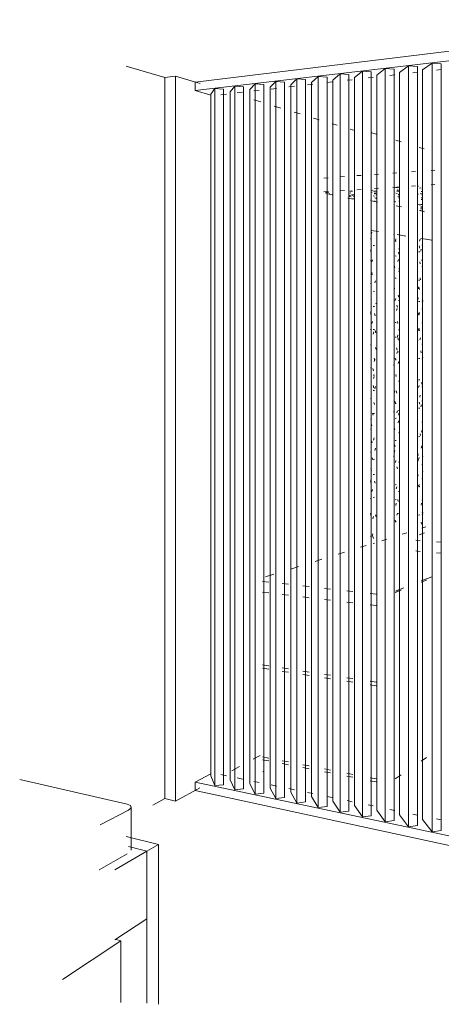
# Model space of a CAD drawing. Header units: millimetres. Extents: x 30073 to 33247, y 1583 to 9054.
# Tile 1 of 8: x 32129 to 32140, y 1583 to 1608. Entities that reach past the tile are written whole.
import ezdxf

# ---------------------------------------------------------------- set-up
doc = ezdxf.new("R2010")
doc.units = ezdxf.units.MM
for name, color, linetype, lineweight in [('Ceilings', 7, 'Continuous', 9), ('Ceilings-1', 7, 'Continuous', 18), ('Furniture', 7, 'Continuous', 9), ('Generic Models-2', 7, 'Continuous', 9), ('Walls', 7, 'Continuous', 9)]:
    doc.layers.add(name, color=color, linetype=linetype, lineweight=lineweight)
doc.layers.add('Surface Pattern-1', color=7, linetype='Continuous', lineweight=9, true_color=0xc0c0c0)
doc.layers.add('Surface Pattern-3', color=7, linetype='Continuous', lineweight=18, true_color=0xf2f2f2)

# ---------------------------------------------------------------- blocks, each defined once
blk = doc.blocks.new('FP_1-3D View 8')
at = {"layer": 'Surface Pattern-1'}
for p, q in [((29067.217, 1602.453), (29067.201, 1602.511)), ((29067.227, 1602.669), (29067.211, 1602.616)), ((29067.789, 1602.608), (29067.787, 1602.617)), ((29067.843, 1602.496), (29067.829, 1602.445)), ((29068.457, 1602.486), (29068.443, 1602.436)), ((29068.478, 1602.504), (29068.478, 1602.506)), ((29067.214, 1602.237), (29067.198, 1602.183)), ((29067.268, 1602.329), (29067.3, 1602.325)), ((29067.82, 1602.44), (29067.849, 1602.436)), ((29067.908, 1602.24), (29067.923, 1602.238)), ((29068.448, 1602.263), (29068.435, 1602.316)), ((29068.487, 1602.235), (29068.474, 1602.185)), ((29068.501, 1602.338), (29068.523, 1602.335)), ((29067.194, 1601.949), (29067.204, 1601.948)), ((29067.249, 1601.967), (29067.233, 1601.913)), ((29067.82, 1602.065), (29067.849, 1602.061)), ((29067.908, 1601.976), (29067.893, 1601.925)), ((29067.922, 1602.102), (29067.907, 1602.158)), ((29068.419, 1602.17), (29068.446, 1602.166)), ((29068.517, 1601.985), (29068.503, 1601.936)), ((29067.813, 1601.766), (29067.798, 1601.821)), ((29067.923, 1601.726), (29067.919, 1601.74)), ((29068.459, 1601.859), (29068.446, 1601.912)), ((29068.501, 1601.798), (29068.523, 1601.796)), ((29067.242, 1601.582), (29067.226, 1601.639)), ((29067.82, 1601.502), (29067.849, 1601.499)), ((29067.908, 1601.68), (29067.923, 1601.679)), ((29068.394, 1601.531), (29068.391, 1601.52)), ((29068.419, 1601.446), (29068.446, 1601.444)), ((29068.47, 1601.455), (29068.457, 1601.508)), ((29067.194, 1601.365), (29067.204, 1601.364)), ((29067.319, 1601.43), (29067.303, 1601.376)), ((29067.807, 1601.244), (29067.793, 1601.191)), ((29068.424, 1601.281), (29068.41, 1601.23)), ((29068.44, 1601.211), (29068.427, 1601.264)), ((29067.268, 1601.164), (29067.3, 1601.162)), ((29067.84, 1600.985), (29067.825, 1600.933)), ((29067.913, 1601.015), (29067.899, 1601.07)), ((29068.41, 1600.966), (29068.396, 1601.019)), ((29068.522, 1600.894), (29068.509, 1600.946)), ((29067.268, 1600.776), (29067.3, 1600.775)), ((29067.338, 1600.849), (29067.334, 1600.862)), ((29067.872, 1600.728), (29067.858, 1600.675)), ((29067.881, 1600.762), (29067.866, 1600.816)), ((29067.908, 1600.933), (29067.923, 1600.933)), ((29068.419, 1600.904), (29068.446, 1600.902)), ((29068.501, 1600.719), (29068.523, 1600.718)), ((29068.523, 1600.93), (29068.511, 1600.887)), ((29067.194, 1600.585), (29067.204, 1600.584)), ((29067.211, 1600.667), (29067.195, 1600.612)), ((29067.315, 1600.543), (29067.3, 1600.599)), ((29068.421, 1600.562), (29068.407, 1600.614)), ((29068.443, 1600.63), (29068.43, 1600.579)), ((29067.198, 1600.183), (29067.194, 1600.196)), ((29067.246, 1600.4), (29067.23, 1600.345)), ((29067.268, 1600.194), (29067.3, 1600.194)), ((29067.82, 1600.375), (29067.849, 1600.375)), ((29067.893, 1600.344), (29067.878, 1600.398)), ((29068.432, 1600.227), (29068.418, 1600.175)), ((29068.432, 1600.159), (29068.418, 1600.21)), ((29068.501, 1600.36), (29068.523, 1600.359)), ((29067.28, 1600.135), (29067.265, 1600.079)), ((29067.328, 1600.111), (29067.312, 1600.167)), ((29067.82, 1600), (29067.849, 1600)), ((29067.893, 1600.055), (29067.878, 1600.001)), ((29067.905, 1599.927), (29067.89, 1599.981)), ((29067.908, 1600.187), (29067.923, 1600.187)), ((29068.402, 1599.912), (29068.391, 1599.953)), ((29068.419, 1600.181), (29068.446, 1600.18)), ((29068.462, 1599.98), (29068.449, 1599.929)), ((29067.194, 1599.805), (29067.204, 1599.805)), ((29067.338, 1599.689), (29067.325, 1599.735)), ((29067.872, 1599.671), (29067.858, 1599.725)), ((29068.501, 1599.82), (29068.523, 1599.82)), ((29067.306, 1599.414), (29067.29, 1599.469)), ((29067.84, 1599.415), (29067.825, 1599.468)), ((29067.881, 1599.637), (29067.866, 1599.583)), ((29067.908, 1599.627), (29067.923, 1599.627)), ((29068.419, 1599.458), (29068.446, 1599.459)), ((29068.484, 1599.6), (29068.471, 1599.651)), ((29068.522, 1599.49), (29068.509, 1599.438)), ((29067.194, 1599.22), (29067.204, 1599.221)), ((29067.271, 1599.148), (29067.255, 1599.203)), ((29067.302, 1599.437), (29067.287, 1599.382)), ((29067.792, 1599.309), (29067.785, 1599.282)), ((29067.82, 1599.437), (29067.849, 1599.438)), ((29067.913, 1599.383), (29067.899, 1599.329)), ((29067.268, 1599.03), (29067.3, 1599.031)), ((29067.29, 1599.004), (29067.274, 1598.948)), ((29067.852, 1598.997), (29067.837, 1599.05)), ((29067.284, 1598.716), (29067.268, 1598.77)), ((29067.324, 1598.742), (29067.309, 1598.686)), ((29067.908, 1598.88), (29067.923, 1598.881)), ((29068.394, 1598.856), (29068.391, 1598.867)), ((29068.429, 1598.77), (29068.416, 1598.717)), ((29068.419, 1598.915), (29068.446, 1598.917)), ((29068.506, 1598.798), (29068.493, 1598.849)), ((29068.501, 1598.741), (29068.523, 1598.743)), ((29067.194, 1598.441), (29067.204, 1598.441)), ((29067.268, 1598.641), (29067.3, 1598.644)), ((29067.813, 1598.635), (29067.798, 1598.58)), ((29067.864, 1598.58), (29067.849, 1598.632)), ((29068.459, 1598.526), (29068.446, 1598.473)), ((29067.297, 1598.285), (29067.281, 1598.338)), ((29067.831, 1598.321), (29067.817, 1598.373)), ((29067.82, 1598.311), (29067.849, 1598.314)), ((29068.419, 1598.192), (29068.446, 1598.195)), ((29068.446, 1598.301), (29068.432, 1598.351)), ((29068.489, 1598.283), (29068.476, 1598.23)), ((29068.501, 1598.381), (29068.523, 1598.384)), ((29067.217, 1597.962), (29067.201, 1597.905)), ((29067.262, 1598.016), (29067.246, 1598.069)), ((29067.268, 1598.059), (29067.3, 1598.063)), ((29067.799, 1598.061), (29067.785, 1598.11)), ((29067.878, 1598.129), (29067.863, 1598.074)), ((29067.92, 1598.007), (29067.905, 1598.058)), ((29067.908, 1598.133), (29067.923, 1598.135)), ((29067.227, 1597.746), (29067.211, 1597.799)), ((29067.811, 1597.643), (29067.796, 1597.694)), ((29067.82, 1597.935), (29067.849, 1597.939)), ((29067.91, 1597.878), (29067.896, 1597.823)), ((29068.501, 1597.842), (29068.523, 1597.845)), ((29067.194, 1597.661), (29067.204, 1597.662)), ((29067.286, 1597.441), (29067.271, 1597.383)), ((29067.908, 1597.573), (29067.923, 1597.575)), ((29068.396, 1597.555), (29068.391, 1597.535)), ((29068.419, 1597.469), (29068.446, 1597.473)), ((29068.468, 1597.498), (29068.455, 1597.548)), ((29068.508, 1597.638), (29068.495, 1597.585)), ((29067.24, 1597.314), (29067.224, 1597.367)), ((29067.823, 1597.226), (29067.808, 1597.277)), ((29067.82, 1597.372), (29067.849, 1597.377)), ((29068.497, 1597.235), (29068.484, 1597.181)), ((29067.194, 1597.076), (29067.204, 1597.078)), ((29067.321, 1597.182), (29067.305, 1597.124)), ((29067.79, 1596.963), (29067.785, 1596.981)), ((29067.81, 1597.12), (29067.795, 1597.064)), ((29068.408, 1596.994), (29068.394, 1597.044)), ((29068.523, 1596.979), (29068.514, 1596.941)), ((29067.252, 1596.882), (29067.237, 1596.935)), ((29067.268, 1596.895), (29067.3, 1596.901)), ((29067.842, 1596.87), (29067.828, 1596.813)), ((29067.879, 1596.656), (29067.864, 1596.706)), ((29067.908, 1596.826), (29067.923, 1596.829)), ((29068.415, 1596.908), (29068.401, 1596.853)), ((29068.419, 1596.927), (29068.446, 1596.932)), ((29068.501, 1596.763), (29068.523, 1596.767)), ((29067.218, 1596.61), (29067.202, 1596.662)), ((29067.268, 1596.507), (29067.3, 1596.513)), ((29068.404, 1596.501), (29068.391, 1596.449)), ((29068.523, 1596.58), (29068.517, 1596.6)), ((29067.194, 1596.296), (29067.204, 1596.298)), ((29067.213, 1596.392), (29067.197, 1596.333)), ((29067.313, 1596.294), (29067.297, 1596.345)), ((29067.82, 1596.246), (29067.849, 1596.253)), ((29067.863, 1596.2), (29067.848, 1596.143)), ((29068.43, 1596.192), (29068.416, 1596.241)), ((29068.419, 1596.203), (29068.446, 1596.21)), ((29068.434, 1596.261), (29068.421, 1596.206)), ((29068.501, 1596.403), (29068.523, 1596.408)), ((29067.248, 1596.134), (29067.232, 1596.075)), ((29067.908, 1596.079), (29067.923, 1596.083)), ((29067.195, 1595.904), (29067.194, 1595.907)), ((29067.268, 1595.924), (29067.3, 1595.932)), ((29067.82, 1595.87), (29067.849, 1595.878)), ((29067.851, 1595.779), (29067.836, 1595.722)), ((29067.902, 1595.827), (29067.888, 1595.877)), ((29068.494, 1595.784), (29068.481, 1595.729)), ((29068.501, 1595.864), (29068.523, 1595.869)), ((29067.194, 1595.517), (29067.204, 1595.519)), ((29067.208, 1595.472), (29067.194, 1595.517)), ((29067.27, 1595.441), (29067.255, 1595.381)), ((29067.338, 1595.437), (29067.322, 1595.487)), ((29067.883, 1595.532), (29067.869, 1595.475)), ((29067.908, 1595.519), (29067.923, 1595.523)), ((29068.419, 1595.48), (29068.446, 1595.488)), ((29068.523, 1595.503), (29068.509, 1595.55)), ((29068.523, 1595.542), (29068.511, 1595.492)), ((29067.82, 1595.307), (29067.849, 1595.316)), ((29067.838, 1595.298), (29067.823, 1595.347)), ((29068.493, 1595.248), (29068.479, 1595.296)), ((29067.257, 1595.004), (29067.242, 1594.944)), ((29067.194, 1594.932), (29067.204, 1594.935)), ((29067.269, 1594.887), (29067.253, 1594.938)), ((29067.268, 1594.76), (29067.3, 1594.77))]:
    blk.add_line(p, q, dxfattribs=at)
blk = doc.blocks.new('FP_4-3D View 8')
at = {"layer": 'Surface Pattern-3'}
for p, q in [((29066.668, 1603.707), (29066.735, 1603.707)), ((29066.703, 1603.717), (29066.673, 1603.709)), ((29067.254, 1603.735), (29067.222, 1603.728)), ((29067.276, 1603.707), (29067.342, 1603.707)), ((29067.809, 1603.753), (29067.788, 1603.749)), ((29067.825, 1603.809), (29067.797, 1603.803)), ((29067.878, 1603.793), (29067.843, 1603.8)), ((29067.888, 1603.719), (29067.856, 1603.712)), ((29067.874, 1603.808), (29067.926, 1603.808)), ((29067.911, 1603.736), (29067.877, 1603.743)), ((29067.885, 1603.707), (29067.925, 1603.707)), ((29068.418, 1603.832), (29068.39, 1603.838)), ((29068.4, 1603.83), (29068.39, 1603.827)), ((29068.475, 1603.794), (29068.441, 1603.787)), ((29068.518, 1603.703), (29068.484, 1603.696)), ((29068.496, 1603.757), (29068.521, 1603.757)), ((29068.499, 1603.808), (29068.52, 1603.808)), ((29068.521, 1603.753), (29068.514, 1603.752)), ((29066.07, 1603.677), (29066.057, 1603.674)), ((29066.074, 1603.683), (29066.141, 1603.683)), ((29066.162, 1603.644), (29066.134, 1603.638)), ((29066.701, 1603.567), (29066.665, 1603.573)), ((29066.696, 1603.609), (29066.667, 1603.602)), ((29066.7, 1603.662), (29066.67, 1603.655)), ((29066.71, 1603.611), (29066.769, 1603.611)), ((29066.759, 1603.598), (29066.723, 1603.605)), ((29066.75, 1603.52), (29066.766, 1603.52)), ((29066.768, 1603.574), (29066.752, 1603.571)), ((29067.195, 1603.476), (29067.212, 1603.476)), ((29067.242, 1603.68), (29067.211, 1603.673)), ((29067.301, 1603.581), (29067.267, 1603.588)), ((29067.318, 1603.452), (29067.285, 1603.458)), ((29067.29, 1603.658), (29067.341, 1603.658)), ((29067.324, 1603.647), (29067.293, 1603.64)), ((29067.339, 1603.531), (29067.307, 1603.537)), ((29067.328, 1603.52), (29067.339, 1603.52)), ((29067.341, 1603.617), (29067.33, 1603.619)), ((29067.789, 1603.461), (29067.786, 1603.46)), ((29067.805, 1603.616), (29067.787, 1603.62)), ((29067.874, 1603.648), (29067.84, 1603.655)), ((29067.923, 1603.58), (29067.891, 1603.573)), ((29067.895, 1603.611), (29067.925, 1603.611)), ((29067.903, 1603.542), (29067.924, 1603.542)), ((29067.925, 1603.628), (29067.912, 1603.625)), ((29067.912, 1603.454), (29067.924, 1603.454)), ((29068.419, 1603.631), (29068.39, 1603.637)), ((29068.488, 1603.649), (29068.454, 1603.642)), ((29068.482, 1603.498), (29068.522, 1603.498)), ((29068.484, 1603.542), (29068.521, 1603.542)), ((29068.488, 1603.611), (29068.521, 1603.611)), ((29067.785, 1603.391), (29067.795, 1603.391)), ((29067.803, 1603.362), (29067.785, 1603.365)), ((29067.836, 1603.436), (29067.804, 1603.442)), ((29068.417, 1603.372), (29068.391, 1603.368)), ((29068.397, 1603.329), (29068.391, 1603.331)), ((29068.465, 1603.357), (29068.435, 1603.363)), ((29068.493, 1603.232), (29068.464, 1603.226)), ((29068.469, 1603.272), (29068.523, 1603.272)), ((29068.472, 1603.311), (29068.522, 1603.311)), ((29068.475, 1603.371), (29068.522, 1603.371)), ((29068.522, 1603.387), (29068.504, 1603.391))]:
    blk.add_line(p, q, dxfattribs=at)

msp = doc.modelspace()

# ---------------------------------------------------------------- linework, layer by layer
at = {"layer": 'Ceilings'}
for p, q in [((32139.199, 1604.201), (32139.296, 1604.208)), ((32139.698, 1604.237), (32139.791, 1604.243)), ((32136.969, 1604.042), (32137.081, 1604.05)), ((32137.382, 1604.071), (32137.493, 1604.079)), ((32137.811, 1604.102), (32137.919, 1604.109)), ((32138.256, 1604.134), (32138.361, 1604.141)), ((32138.719, 1604.167), (32138.82, 1604.174)), ((32137.081, 1603.698), (32136.969, 1603.691)), ((32137.493, 1603.725), (32137.382, 1603.718)), ((32137.919, 1603.753), (32137.811, 1603.746)), ((32138.361, 1603.782), (32138.256, 1603.775)), ((32138.82, 1603.812), (32138.719, 1603.805)), ((32139.296, 1603.843), (32139.199, 1603.836)), ((32139.791, 1603.875), (32139.698, 1603.869)), ((32137.021, 1603.647), (32137.179, 1603.615)), ((32137.582, 1603.534), (32137.725, 1603.505)), ((32138.179, 1603.463), (32138.336, 1603.431)), ((32138.805, 1603.334), (32138.944, 1603.306)), ((32139.399, 1603.213), (32139.522, 1603.187))]:
    msp.add_line(p, q, dxfattribs=at)
at = {"layer": 'Furniture'}
for p, q in [((32139.074, 1595.027), (32138.958, 1594.991)), ((32139.529, 1595.025), (32139.386, 1594.979)), ((32139.559, 1595.178), (32139.455, 1595.145)), ((32138.043, 1594.706), (32137.901, 1594.661)), ((32138.569, 1594.87), (32138.441, 1594.829)), ((32139.302, 1594.845), (32139.414, 1594.835)), ((32139.832, 1594.799), (32139.94, 1594.789)), ((32137.495, 1594.535), (32137.337, 1594.486)), ((32139.414, 1594.558), (32139.302, 1594.569)), ((32139.94, 1594.51), (32139.832, 1594.52)), ((32136.922, 1594.356), (32136.748, 1594.302)), ((32135.697, 1593.975), (32135.486, 1593.909)), ((32136.323, 1594.17), (32136.131, 1594.11)), ((32135.41, 1593.796), (32135.571, 1593.778)), ((32135.915, 1593.739), (32136.074, 1593.721)), ((32139.437, 1593.775), (32139.573, 1593.829)), ((32139.576, 1593.861), (32139.441, 1593.807)), ((32139.559, 1593.854), (32139.71, 1593.914)), ((32135.41, 1593.521), (32135.571, 1593.502)), ((32135.571, 1593.502), (32135.41, 1593.521)), ((32135.915, 1593.462), (32136.074, 1593.443)), ((32136.074, 1593.443), (32135.915, 1593.462)), ((32136.44, 1593.68), (32136.597, 1593.662)), ((32136.987, 1593.618), (32137.141, 1593.601)), ((32137.556, 1593.554), (32137.708, 1593.537)), ((32138.149, 1593.487), (32138.298, 1593.47)), ((32138.779, 1593.512), (32138.934, 1593.574)), ((32138.942, 1593.609), (32138.789, 1593.548)), ((32138.824, 1593.562), (32138.998, 1593.631)), ((32136.44, 1593.4), (32136.597, 1593.381)), ((32136.597, 1593.381), (32136.44, 1593.4)), ((32136.987, 1593.335), (32137.141, 1593.317)), ((32137.141, 1593.317), (32136.987, 1593.335)), ((32137.556, 1593.268), (32137.708, 1593.25)), ((32137.708, 1593.25), (32137.556, 1593.268)), ((32138.149, 1593.198), (32138.298, 1593.181)), ((32138.298, 1593.181), (32138.149, 1593.198)), ((32135.41, 1591.673), (32135.571, 1591.648)), ((32135.571, 1591.563), (32135.41, 1591.588)), ((32135.915, 1591.596), (32136.074, 1591.572)), ((32136.074, 1591.486), (32135.915, 1591.51)), ((32136.44, 1591.517), (32136.597, 1591.493)), ((32136.597, 1591.406), (32136.44, 1591.43)), ((32136.987, 1591.434), (32137.141, 1591.41)), ((32137.141, 1591.323), (32136.987, 1591.346)), ((32137.556, 1591.348), (32137.708, 1591.325)), ((32137.708, 1591.236), (32137.556, 1591.259)), ((32138.149, 1591.258), (32138.298, 1591.235)), ((32138.298, 1591.146), (32138.149, 1591.169)), ((32135.41, 1589.337), (32135.571, 1589.306)), ((32135.571, 1589.236), (32135.41, 1589.267)), ((32135.571, 1589.236), (32135.41, 1589.267)), ((32135.448, 1589.255), (32135.448, 1588.981)), ((32135.915, 1589.239), (32136.074, 1589.208)), ((32139.573, 1589.325), (32139.437, 1589.231)), ((32135.436, 1588.966), (32135.424, 1588.96)), ((32136.074, 1589.138), (32135.915, 1589.169)), ((32136.074, 1589.138), (32135.915, 1589.169)), ((32136.44, 1589.137), (32136.597, 1589.107)), ((32136.597, 1589.036), (32136.44, 1589.066)), ((32136.597, 1589.036), (32136.44, 1589.066)), ((32136.987, 1589.031), (32137.141, 1589.001)), ((32137.141, 1588.93), (32136.987, 1588.96)), ((32137.141, 1588.93), (32136.987, 1588.96)), ((32131.976, 1588.139), (32129.246, 1588.767)), ((32137.556, 1588.921), (32137.708, 1588.891)), ((32137.708, 1588.819), (32137.556, 1588.849)), ((32137.708, 1588.819), (32137.556, 1588.849)), ((32138.149, 1588.806), (32138.298, 1588.777)), ((32138.298, 1588.704), (32138.149, 1588.733)), ((32138.298, 1588.704), (32138.149, 1588.733)), ((32138.934, 1588.884), (32138.779, 1588.777)), ((32131.29, 1587.612), (32132.007, 1587.986)), ((32132.08, 1588.07), (32132.08, 1586.967)), ((32131.948, 1587.316), (32132.773, 1587.113)), ((32131.664, 1586.471), (32132.476, 1586.941)), ((32132.476, 1586.941), (32132.009, 1587.058)), ((32132.476, 1586.941), (32132.009, 1587.058)), ((32132.773, 1587.113), (32132.476, 1586.941)), ((32132.476, 1585.222), (32132.476, 1586.941)), ((32132.476, 1583.082), (32132.476, 1586.941)), ((32132.773, 1587.113), (32132.773, 1583.053)), ((32131.978, 1586.877), (32131.264, 1586.471)), ((32132.476, 1585.222), (32131.664, 1584.691)), ((32131.81, 1584.665), (32131.708, 1584.696)), ((32130.329, 1583.687), (32131.81, 1584.665)), ((32131.81, 1583.096), (32131.81, 1584.665))]:
    msp.add_line(p, q, dxfattribs=at)
for points in [[(32135.448, 1588.98, 0), (32135.448, 1588.978, 0), (32135.444, 1588.972, 0), (32135.436, 1588.966, 0)], [(32132.007, 1587.986, 0), (32132.074, 1588.044, 0), (32132.063, 1588.1, 0), (32131.976, 1588.139, 0)]]:
    msp.add_polyline3d(points, dxfattribs=at)
at = {"layer": 'Generic Models-2'}
for p, q in [((32133.703, 1606.478), (32146.746, 1608.064)), ((32146.746, 1607.795), (32133.703, 1606.262)), ((32139.475, 1606.791), (32139.723, 1606.961)), ((32139.723, 1606.961), (32139.95, 1606.945)), ((32139.723, 1606.961), (32139.723, 1587.438)), ((32139.95, 1606.945), (32139.95, 1587.467)), ((32137.752, 1606.593), (32137.951, 1606.753)), ((32137.951, 1606.753), (32138.175, 1606.738)), ((32137.951, 1606.753), (32137.951, 1587.813)), ((32138.175, 1606.738), (32138.175, 1587.841)), ((32138.315, 1606.658), (32138.53, 1606.821)), ((32138.53, 1606.821), (32138.755, 1606.805)), ((32138.53, 1606.821), (32138.53, 1587.69)), ((32138.755, 1606.805), (32138.755, 1587.719)), ((32138.889, 1606.724), (32139.12, 1606.891)), ((32138.889, 1587.866), (32138.889, 1606.724)), ((32139.12, 1606.891), (32139.346, 1606.874)), ((32139.12, 1606.891), (32139.12, 1587.565)), ((32139.225, 1606.714), (32139.343, 1606.727)), ((32139.346, 1606.874), (32139.346, 1587.594)), ((32139.475, 1587.744), (32139.475, 1606.791)), ((32139.827, 1606.783), (32139.941, 1606.796)), ((32133.703, 1606.262), (32133.703, 1606.478)), ((32135.606, 1606.347), (32135.747, 1606.495)), ((32135.747, 1606.495), (32135.968, 1606.48)), ((32135.747, 1606.495), (32135.747, 1588.28)), ((32135.968, 1606.48), (32135.968, 1588.306)), ((32136.127, 1606.407), (32136.282, 1606.558)), ((32136.282, 1606.558), (32136.504, 1606.543)), ((32136.282, 1606.558), (32136.282, 1588.166)), ((32136.504, 1606.543), (32136.504, 1588.193)), ((32136.659, 1606.468), (32136.827, 1606.622)), ((32136.659, 1588.329), (32136.659, 1606.468)), ((32136.827, 1606.622), (32137.05, 1606.607)), ((32136.827, 1606.622), (32136.827, 1588.051)), ((32137.05, 1606.607), (32137.05, 1588.078)), ((32137.05, 1606.466), (32137.181, 1606.481)), ((32137.2, 1606.53), (32137.384, 1606.687)), ((32137.2, 1588.216), (32137.2, 1606.53)), ((32137.384, 1606.687), (32137.607, 1606.672)), ((32137.384, 1606.687), (32137.384, 1587.933)), ((32137.561, 1606.524), (32137.689, 1606.539)), ((32137.607, 1606.672), (32137.607, 1587.961)), ((32137.752, 1588.102), (32137.752, 1606.593)), ((32138.093, 1606.585), (32138.218, 1606.599)), ((32138.315, 1587.985), (32138.315, 1606.658)), ((32138.647, 1606.648), (32138.769, 1606.662)), ((32133.703, 1606.262), (32134.098, 1606.146)), ((32134.099, 1606.173), (32134.202, 1606.313)), ((32134.202, 1606.313), (32134.419, 1606.3)), ((32134.202, 1606.313), (32134.202, 1588.607)), ((32134.419, 1606.3), (32134.419, 1588.632)), ((32134.592, 1606.23), (32134.707, 1606.373)), ((32134.592, 1588.757), (32134.592, 1606.23)), ((32134.707, 1606.373), (32134.926, 1606.359)), ((32134.707, 1606.373), (32134.707, 1588.5)), ((32134.765, 1606.205), (32134.907, 1606.221)), ((32134.926, 1606.359), (32134.926, 1588.525)), ((32135.094, 1606.288), (32135.222, 1606.433)), ((32135.094, 1588.653), (32135.094, 1606.288)), ((32135.189, 1606.253), (32135.329, 1606.269)), ((32135.222, 1606.433), (32135.442, 1606.419)), ((32135.222, 1606.433), (32135.222, 1588.391)), ((32135.442, 1606.419), (32135.442, 1588.416)), ((32135.606, 1588.547), (32135.606, 1606.347)), ((32135.629, 1606.303), (32135.767, 1606.319)), ((32136.084, 1606.355), (32136.22, 1606.371)), ((32136.127, 1588.439), (32136.127, 1606.407)), ((32136.558, 1606.409), (32136.692, 1606.425)), ((32134.099, 1588.86), (32134.099, 1606.173)), ((32134.356, 1606.158), (32134.499, 1606.174)), ((32134.098, 1588.908), (32133.703, 1588.699)), ((32133.703, 1588.699), (32146.745, 1585.934)), ((32133.703, 1588.483), (32133.703, 1588.699)), ((32134.202, 1588.607), (32134.099, 1588.86)), ((32134.499, 1588.858), (32134.356, 1588.887)), ((32134.707, 1588.5), (32134.592, 1588.757)), ((32134.907, 1588.774), (32134.765, 1588.803)), ((32135.329, 1588.687), (32135.189, 1588.715)), ((32146.745, 1585.665), (32133.703, 1588.483)), ((32134.419, 1588.632), (32134.202, 1588.607)), ((32134.926, 1588.525), (32134.707, 1588.5)), ((32135.222, 1588.391), (32135.094, 1588.653)), ((32135.747, 1588.28), (32135.606, 1588.547)), ((32135.767, 1588.596), (32135.629, 1588.625)), ((32136.221, 1588.503), (32136.084, 1588.531)), ((32136.282, 1588.166), (32136.127, 1588.439)), ((32135.442, 1588.416), (32135.222, 1588.391)), ((32135.968, 1588.306), (32135.747, 1588.28)), ((32136.504, 1588.193), (32136.282, 1588.166)), ((32136.692, 1588.406), (32136.558, 1588.433)), ((32136.827, 1588.051), (32136.659, 1588.329)), ((32137.181, 1588.305), (32137.05, 1588.332)), ((32137.384, 1587.933), (32137.2, 1588.216)), ((32137.689, 1588.2), (32137.561, 1588.227)), ((32137.05, 1588.078), (32136.827, 1588.051)), ((32137.607, 1587.961), (32137.384, 1587.933)), ((32137.951, 1587.813), (32137.752, 1588.102)), ((32138.218, 1588.091), (32138.093, 1588.117)), ((32138.53, 1587.69), (32138.315, 1587.985)), ((32138.769, 1587.978), (32138.647, 1588.003)), ((32138.175, 1587.841), (32137.951, 1587.813)), ((32138.755, 1587.719), (32138.53, 1587.69)), ((32139.12, 1587.565), (32138.889, 1587.866)), ((32139.343, 1587.86), (32139.225, 1587.884)), ((32139.723, 1587.438), (32139.475, 1587.744)), ((32139.941, 1587.737), (32139.827, 1587.76)), ((32139.346, 1587.594), (32139.12, 1587.565)), ((32139.95, 1587.467), (32139.723, 1587.438))]:
    msp.add_line(p, q, dxfattribs=at)
at = {"layer": 'Walls'}
for p, q in [((32132.929, 1606.594), (32131.949, 1606.887)), ((32132.929, 1606.594), (32133.206, 1606.629)), ((32132.929, 1588.277), (32132.929, 1606.594)), ((32133.83, 1606.44), (32133.206, 1606.629)), ((32133.206, 1606.629), (32133.206, 1588.215)), ((32135.368, 1605.973), (32135.189, 1606.027)), ((32135.877, 1605.818), (32135.712, 1605.868)), ((32136.37, 1605.669), (32136.218, 1605.715)), ((32136.847, 1605.524), (32136.707, 1605.566)), ((32137.31, 1605.383), (32137.182, 1605.422)), ((32137.759, 1605.247), (32137.642, 1605.282)), ((32138.32, 1605.151), (32138.162, 1605.2)), ((32138.935, 1604.962), (32138.795, 1605.005)), ((32139.518, 1604.782), (32139.394, 1604.82)), ((32138.174, 1602.709), (32138.355, 1602.68)), ((32139.051, 1602.568), (32138.828, 1602.604)), ((32139.561, 1602.486), (32139.435, 1602.506)), ((32139.566, 1602.485), (32139.704, 1602.463)), ((32135.173, 1589.277), (32135.35, 1589.372)), ((32134.637, 1588.987), (32134.828, 1589.091)), ((32133.206, 1588.215), (32133.824, 1588.549)), ((32132.623, 1588.115), (32132.929, 1588.277)), ((32133.206, 1588.215), (32132.929, 1588.277))]:
    msp.add_line(p, q, dxfattribs=at)

# ---------------------------------------------------------------- block references
at = {"layer": 'Ceilings-1'}
msp.add_blockref('FP_4-3D View 8', (3070.958, 0), dxfattribs=at)
at = {"layer": 'Walls'}
msp.add_blockref('FP_1-3D View 8', (3070.958, 0), dxfattribs=at)

doc.saveas('drawing.dxf')
